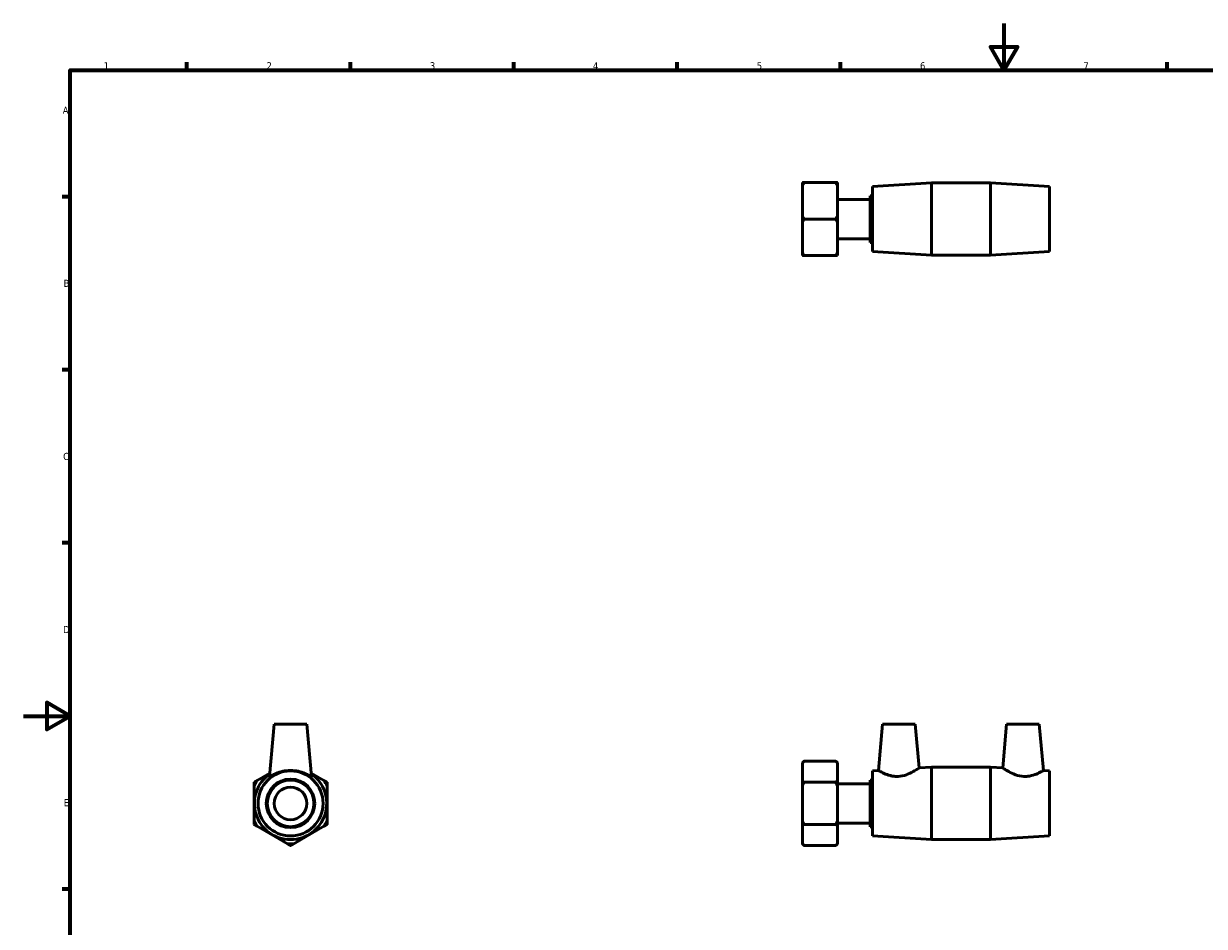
# Model space of a CAD drawing. Header units: millimetres. Extents: x 0 to 903, y -180 to 613.
# Tile 2 of 3: x 0 to 506, y 207 to 594. Entities that reach past the tile are written whole.
import ezdxf

# ---------------------------------------------------------------- set-up
doc = ezdxf.new("R2010")
doc.units = ezdxf.units.MM
doc.layers.add('Border (ANSI)', color=7, linetype='Continuous', lineweight=70)
doc.layers.add('Visible (ANSI)', color=7, linetype='Continuous', lineweight=50)
doc.styles.add('Note Text (ANSI)', font='tahoma.ttf')

# ---------------------------------------------------------------- blocks, each defined once
blk = doc.blocks.new('Borders Default Border')
at = {"layer": 'Border (ANSI)'}
for p, q in [((70.08, 574), (70.08, 577.45)), ((140.17, 574), (140.17, 577.45)), ((210.25, 574), (210.25, 577.45)), ((280.33, 574), (280.33, 577.45)), ((350.42, 574), (350.42, 577.45)), ((490.58, 574), (490.58, 577.45)), ((20, 519.75), (16.55, 519.75)), ((20, 445.5), (16.55, 445.5)), ((20, 371.25), (16.55, 371.25)), ((20, 222.75), (16.55, 222.75))]:
    blk.add_line(p, q, dxfattribs=at)
at = {"layer": 'Border (ANSI)', "flags": 128}
for points in [[(420.5, 594), (420.5, 574), (414.73, 584), (426.27, 584), (420.5, 574)], [(20, 20), (20, 574), (821, 574), (821, 20), (20, 20)], [(0, 297), (20, 297), (10, 302.77), (10, 291.23), (20, 297)]]:
    blk.add_lwpolyline(points, dxfattribs=at)
at = {"layer": 'Border (ANSI)', "char_height": 3.05, "attachment_point": 7, "style": 'Note Text (ANSI)'}
for s, insert in [('1', (34.35, 574.4)), ('2', (104.2, 574.4)), ('3', (174.26, 574.34)), ('4', (244.23, 574.4)), ('5', (314.48, 574.34)), ('6', (384.49, 574.34)), ('7', (454.6, 574.4)), ('A', (16.78, 555.35)), ('B', (17.15, 481.1)), ('C', (16.95, 406.8)), ('D', (16.96, 332.6)), ('E', (17.21, 258.35))]:
    blk.add_mtext(s, dxfattribs=dict(at, insert=insert))

msp = doc.modelspace()

# ---------------------------------------------------------------- linework, layer by layer
at = {"layer": 'Visible (ANSI)'}
for p, q in [((334.059, 524.47), (334.059, 525.813)), ((334.059, 511.492), (334.059, 524.47)), ((334.782, 525.813), (348.335, 525.813)), ((349.059, 525.813), (349.059, 524.47)), ((349.059, 524.47), (349.059, 511.492)), ((364.059, 524.098), (389.392, 525.648)), ((364.059, 496.198), (364.059, 524.098)), ((389.392, 494.648), (389.392, 525.648)), ((389.392, 525.648), (414.725, 525.648)), ((414.725, 494.648), (414.725, 525.648)), ((440.059, 524.098), (414.725, 525.648)), ((440.059, 496.198), (440.059, 524.098)), ((349.059, 518.589), (363.069, 518.589)), ((363.069, 500.148), (363.069, 520.148)), ((363.069, 520.148), (364.059, 520.148)), ((334.059, 508.805), (334.059, 511.492)), ((334.059, 495.827), (334.059, 508.805)), ((348.335, 510.148), (334.782, 510.148)), ((349.059, 511.492), (349.059, 508.805)), ((349.059, 508.805), (349.059, 495.827)), ((349.059, 501.707), (363.069, 501.707)), ((363.069, 500.148), (364.059, 500.148)), ((334.059, 494.484), (334.059, 495.827)), ((348.335, 494.484), (334.782, 494.484)), ((349.059, 495.827), (349.059, 494.484)), ((364.059, 496.198), (389.392, 494.648)), ((389.392, 494.648), (414.725, 494.648)), ((440.059, 496.198), (414.725, 494.648)), ((107.493, 293.571), (105.532, 271.158)), ((121.493, 293.571), (107.493, 293.571)), ((121.493, 293.571), (123.454, 271.158)), ((368.459, 293.571), (366.719, 273.684)), ((368.459, 293.571), (382.459, 293.571)), ((382.459, 293.571), (384.106, 274.748)), ((421.659, 293.571), (420.012, 274.748)), ((435.659, 293.571), (421.659, 293.571)), ((435.659, 293.571), (437.399, 273.684)), ((334.059, 276.936), (334.782, 277.659)), ((334.059, 276.884), (334.059, 276.936)), ((334.059, 269.391), (334.059, 276.884)), ((348.335, 277.659), (334.782, 277.659)), ((349.059, 276.936), (348.335, 277.659)), ((349.059, 276.936), (349.059, 276.884)), ((349.059, 276.884), (349.059, 269.391)), ((364.059, 273.521), (366.719, 273.684)), ((364.059, 245.621), (364.059, 273.521)), ((384.106, 274.748), (389.392, 275.071)), ((389.392, 244.071), (389.392, 275.071)), ((389.392, 275.071), (414.725, 275.071)), ((414.725, 244.071), (414.725, 275.071)), ((420.012, 274.748), (414.725, 275.071)), ((440.059, 273.521), (437.399, 273.684)), ((440.059, 245.621), (440.059, 273.521)), ((105.654, 272.556), (100.172, 269.391)), ((128.814, 269.391), (123.331, 272.556)), ((334.059, 267.064), (334.059, 269.391)), ((334.782, 268.615), (348.335, 268.615)), ((349.059, 269.391), (349.059, 267.064)), ((363.069, 249.571), (363.069, 269.571)), ((363.069, 269.571), (364.059, 269.571)), ((98.828, 267.064), (98.828, 252.079)), ((130.157, 252.079), (130.157, 267.064)), ((334.059, 252.079), (334.059, 267.064)), ((349.059, 268.012), (363.069, 268.012)), ((349.059, 267.064), (349.059, 252.079)), ((100.172, 249.752), (113.15, 242.259)), ((115.836, 242.259), (128.814, 249.752)), ((334.059, 249.752), (334.059, 252.079)), ((334.059, 242.259), (334.059, 249.752)), ((334.782, 250.528), (348.335, 250.528)), ((349.059, 252.079), (349.059, 249.752)), ((349.059, 251.13), (363.069, 251.13)), ((349.059, 249.752), (349.059, 242.259)), ((363.069, 249.571), (364.059, 249.571)), ((364.059, 245.621), (389.392, 244.071)), ((389.392, 244.071), (414.725, 244.071)), ((440.059, 245.621), (414.725, 244.071)), ((334.059, 242.207), (334.059, 242.259)), ((334.059, 242.207), (334.782, 241.484)), ((348.335, 241.484), (334.782, 241.484)), ((349.059, 242.207), (348.335, 241.484)), ((349.059, 242.259), (349.059, 242.207))]:
    msp.add_line(p, q, dxfattribs=at)
for radius in [13.95, 10.4, 10, 7]:
    msp.add_circle((114.493, 259.571), radius, dxfattribs=at)
for radius, start, end in [(17.364, 145.56321, 154.43679), (15.5, 124.87201, 55.12799), (17.364, 25.56321, 34.43679), (17.364, 205.56321, 214.43679), (17.364, 325.56321, 334.43679), (17.364, 265.56321, 274.43679)]:
    msp.add_arc((114.493, 259.571), radius, start, end, dxfattribs=at)
for points in [[(334.782, 525.813), (334.387, 525.813), (334.059, 525.813)], [(334.059, 524.47), (334.387, 525.128), (334.782, 525.813)], [(349.059, 525.813), (348.731, 525.813), (348.335, 525.813)], [(348.335, 525.813), (348.731, 525.128), (349.059, 524.47)], [(334.782, 510.148), (334.387, 510.834), (334.059, 511.492)], [(334.059, 508.805), (334.387, 509.463), (334.782, 510.148)], [(349.059, 511.492), (348.731, 510.834), (348.335, 510.148)], [(348.335, 510.148), (348.731, 509.463), (349.059, 508.805)], [(334.782, 494.484), (334.387, 495.169), (334.059, 495.827)], [(334.059, 494.484), (334.387, 494.484), (334.782, 494.484)], [(349.059, 495.827), (348.731, 495.169), (348.335, 494.484)], [(348.335, 494.484), (348.731, 494.484), (349.059, 494.484)], [(334.059, 276.884), (334.387, 277.264), (334.782, 277.659)], [(348.335, 277.659), (348.731, 277.264), (349.059, 276.884)], [(100.172, 269.391), (99.514, 269.011), (98.828, 268.615)], [(98.828, 268.615), (98.828, 267.824), (98.828, 267.064)], [(130.157, 268.615), (129.472, 269.011), (128.814, 269.391)], [(130.157, 267.064), (130.157, 267.824), (130.157, 268.615)], [(334.782, 268.615), (334.387, 269.011), (334.059, 269.391)], [(334.059, 267.064), (334.387, 267.824), (334.782, 268.615)], [(349.059, 269.391), (348.731, 269.011), (348.335, 268.615)], [(348.335, 268.615), (348.731, 267.824), (349.059, 267.064)], [(98.828, 252.079), (98.828, 251.319), (98.828, 250.528)], [(98.828, 250.528), (99.514, 250.132), (100.172, 249.752)], [(128.814, 249.752), (129.472, 250.132), (130.157, 250.528)], [(130.157, 250.528), (130.157, 251.319), (130.157, 252.079)], [(334.782, 250.528), (334.387, 251.319), (334.059, 252.079)], [(334.059, 249.752), (334.387, 250.132), (334.782, 250.528)], [(349.059, 252.079), (348.731, 251.319), (348.335, 250.528)], [(348.335, 250.528), (348.731, 250.132), (349.059, 249.752)], [(113.15, 242.259), (113.808, 241.879), (114.493, 241.484)], [(114.493, 241.484), (115.178, 241.879), (115.836, 242.259)], [(334.782, 241.484), (334.387, 241.879), (334.059, 242.259)], [(349.059, 242.259), (348.731, 241.879), (348.335, 241.484)]]:
    msp.add_rational_spline(points, [1, 1.00095849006, 1], degree=2, dxfattribs=at)
for points, knots in [([(123.453, 271.159), (123.455, 271.148), (123.453, 271.14), (123.427, 271.107), (123.35, 271.124), (123.079, 271.242), (122.886, 271.344), (122.154, 271.73), (121.456, 272.095), (119.897, 272.747), (118.922, 273.084), (116.776, 273.555), (115.603, 273.684), (113.383, 273.684), (112.21, 273.555), (110.064, 273.084), (109.088, 272.747), (107.53, 272.095), (106.832, 271.73), (106.1, 271.344), (105.907, 271.242), (105.636, 271.124), (105.558, 271.107), (105.538, 271.134)], [2.8044573, 2.8044573, 2.8044573, 2.8044573, 2.8417938, 2.8417938, 3.0084408, 3.0084408, 3.1750878, 3.1750878, 3.5083818, 3.5083818, 3.8413704, 3.8413704, 4.174359, 4.174359, 4.5073477, 4.5073477, 4.8403363, 4.8403363, 5.1736303, 5.1736303, 5.3402773, 5.3402773, 5.5069243, 5.5069243, 5.5069243, 5.5069243]), ([(375.085, 271.134), (374.531, 271.107), (373.966, 271.124), (372.857, 271.242), (372.313, 271.344), (370.767, 271.73), (369.848, 272.095), (368.406, 272.747), (367.776, 273.084), (366.932, 273.555), (366.719, 273.684), (366.719, 273.684)], [0, 0, 0, 0, 0.166647, 0.166647, 0.333294, 0.333294, 0.666588, 0.666588, 0.9995766, 0.9995766, 1.3325652, 1.3325652, 1.3325652, 1.3325652]), ([(384.106, 274.748), (384.106, 274.748), (383.872, 274.59), (382.966, 274.013), (382.295, 273.6), (380.75, 272.758), (379.753, 272.264), (377.526, 271.473), (376.292, 271.192), (375.085, 271.134)], [4.0860274, 4.0860274, 4.0860274, 4.0860274, 4.4338692, 4.4338692, 4.781711, 4.781711, 5.1443176, 5.1443176, 5.5069243, 5.5069243, 5.5069243, 5.5069243]), ([(429.032, 271.134), (427.826, 271.192), (426.591, 271.473), (424.364, 272.264), (423.368, 272.758), (421.822, 273.6), (421.151, 274.013), (420.245, 274.59), (420.012, 274.748), (420.012, 274.748)], [0, 0, 0, 0, 0.3626066, 0.3626066, 0.7252133, 0.7252133, 1.0730551, 1.0730551, 1.4208969, 1.4208969, 1.4208969, 1.4208969]), ([(437.399, 273.684), (437.399, 273.684), (437.185, 273.555), (436.341, 273.084), (435.711, 272.747), (434.269, 272.095), (433.351, 271.73), (431.804, 271.344), (431.26, 271.242), (430.152, 271.124), (429.587, 271.107), (429.032, 271.134)], [4.174359, 4.174359, 4.174359, 4.174359, 4.5073477, 4.5073477, 4.8403363, 4.8403363, 5.1736303, 5.1736303, 5.3402773, 5.3402773, 5.5069243, 5.5069243, 5.5069243, 5.5069243])]:
    msp.add_open_spline(points, degree=3, knots=knots, dxfattribs=at)
msp.add_open_spline([(105.538, 271.134), (105.533, 271.14), (105.531, 271.148), (105.532, 271.159)], degree=3, dxfattribs=at)

# ---------------------------------------------------------------- block references
msp.add_blockref('Borders Default Border', (0, 0))

doc.saveas('drawing.dxf')
